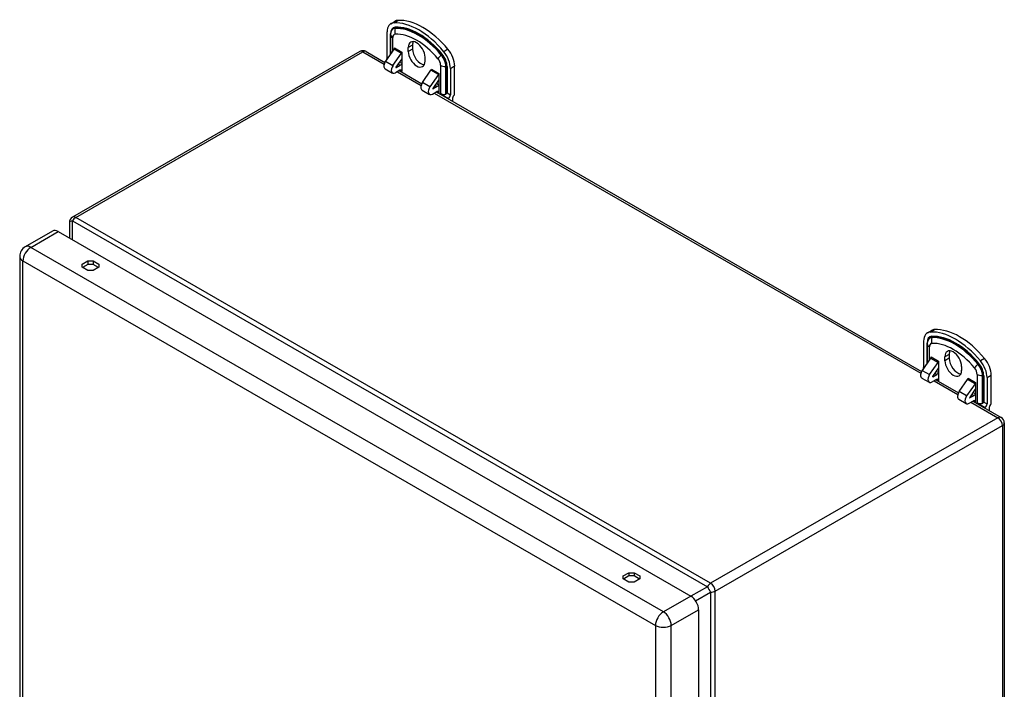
# Model space of a CAD drawing. Header units: inches. Extents: x 5.6 to 93.2, y 7 to 55.8.
# Tile 11 of 11: x 80.3 to 93.2, y 37.2 to 46. Entities that reach past the tile are written whole.
import ezdxf

# ---------------------------------------------------------------- set-up
doc = ezdxf.new("R2010")
doc.units = ezdxf.units.IN
doc.header["$MEASUREMENT"] = 0
doc.layers.add('Visible Edges(ANSI)', color=7, linetype='Continuous', lineweight=25)
doc.layers.add('Visible Tangent Edges(ANSI)', color=7, linetype='Continuous', lineweight=25)

msp = doc.modelspace()

# ---------------------------------------------------------------- linework, layer by layer
at = {"layer": 'Visible Edges(ANSI)'}
for p, q in [((85.158, 45.985), (85.214, 46.017)), ((85.109, 45.531), (85.109, 45.877)), ((85.156, 45.841), (85.156, 45.847)), ((85.156, 45.841), (85.156, 45.587)), ((85.206, 45.666), (85.206, 45.668)), ((85.206, 45.668), (85.206, 45.668)), ((85.389, 45.619), (85.389, 45.67)), ((85.444, 45.702), (85.444, 45.651)), ((84.75, 45.618), (80.965, 43.438)), ((84.834, 45.618), (85.08, 45.476)), ((85.201, 45.652), (85.09, 45.492)), ((85.187, 45.436), (85.298, 45.596)), ((85.304, 45.612), (85.304, 45.355)), ((85.304, 45.612), (85.304, 45.612)), ((85.609, 45.543), (85.609, 45.492)), ((85.081, 45.479), (85.081, 45.483)), ((85.081, 45.483), (85.083, 45.482)), ((85.304, 45.523), (85.227, 45.413)), ((85.229, 45.408), (85.282, 45.439)), ((85.274, 45.48), (85.304, 45.463)), ((86, 45.05), (86, 45.428)), ((85.084, 45.391), (85.181, 45.335)), ((85.276, 45.371), (85.221, 45.339)), ((85.269, 45.367), (85.567, 45.195)), ((85.304, 45.355), (85.304, 45.355)), ((85.304, 45.355), (85.304, 45.355)), ((85.577, 45.212), (85.688, 45.371)), ((85.786, 45.315), (85.675, 45.155)), ((85.694, 45.387), (85.694, 45.387)), ((85.694, 45.386), (85.694, 45.387)), ((85.791, 45.331), (85.792, 45.331)), ((85.792, 45.331), (85.792, 45.074)), ((85.944, 45.396), (85.944, 45.05)), ((85.715, 45.132), (85.792, 45.243)), ((85.769, 45.158), (85.716, 45.128)), ((85.762, 45.2), (85.792, 45.182)), ((85.571, 45.11), (85.669, 45.054)), ((85.708, 45.058), (85.764, 45.09)), ((85.757, 45.086), (92.151, 41.404)), ((85.792, 45.074), (85.791, 45.074)), ((85.792, 45.074), (85.791, 45.074)), ((85.813, 45.062), (85.917, 45.002)), ((85.917, 44.994), (85.917, 45.002)), ((85.972, 45.003), (85.972, 44.962)), ((80.923, 43.365), (80.923, 43.162)), ((80.703, 43.254), (80.342, 43.046)), ((80.775, 43.247), (89.111, 38.447)), ((80.269, 42.92), (80.269, 33.348)), ((81.094, 42.818), (81.168, 42.86)), ((81.094, 42.777), (81.094, 42.818)), ((81.168, 42.816), (81.097, 42.776)), ((81.168, 42.86), (81.168, 42.816)), ((81.168, 42.86), (81.238, 42.86)), ((81.238, 42.816), (81.168, 42.816)), ((81.238, 42.86), (81.311, 42.818)), ((81.238, 42.86), (81.238, 42.816)), ((81.309, 42.776), (81.238, 42.816)), ((81.311, 42.818), (81.311, 42.777)), ((81.168, 42.735), (81.094, 42.777)), ((81.238, 42.735), (81.168, 42.735)), ((81.311, 42.777), (81.238, 42.735)), ((92.229, 41.913), (92.285, 41.945)), ((92.18, 41.459), (92.18, 41.805)), ((92.227, 41.769), (92.227, 41.775)), ((92.227, 41.769), (92.227, 41.515)), ((92.272, 41.58), (92.161, 41.42)), ((92.258, 41.364), (92.369, 41.524)), ((92.277, 41.594), (92.277, 41.596)), ((92.277, 41.596), (92.277, 41.596)), ((92.375, 41.54), (92.375, 41.283)), ((92.375, 41.54), (92.375, 41.54)), ((92.46, 41.547), (92.46, 41.598)), ((92.515, 41.63), (92.515, 41.58)), ((92.152, 41.407), (92.152, 41.411)), ((92.152, 41.411), (92.154, 41.41)), ((92.375, 41.451), (92.298, 41.341)), ((92.345, 41.408), (92.375, 41.391)), ((92.68, 41.471), (92.68, 41.42)), ((92.155, 41.319), (92.252, 41.263)), ((92.347, 41.299), (92.292, 41.267)), ((92.3, 41.336), (92.353, 41.367)), ((92.34, 41.295), (92.638, 41.123)), ((92.375, 41.283), (92.375, 41.283)), ((92.375, 41.283), (92.375, 41.283)), ((92.648, 41.14), (92.759, 41.299)), ((92.765, 41.315), (92.765, 41.315)), ((92.765, 41.314), (92.765, 41.315)), ((92.863, 41.259), (92.863, 41.259)), ((92.863, 41.259), (92.863, 41.002)), ((93.015, 41.324), (93.015, 40.978)), ((93.071, 40.978), (93.071, 41.356)), ((92.857, 41.243), (92.746, 41.083)), ((92.786, 41.06), (92.863, 41.171)), ((92.833, 41.128), (92.863, 41.11)), ((92.642, 41.039), (92.74, 40.982)), ((92.779, 40.986), (92.835, 41.018)), ((92.84, 41.086), (92.788, 41.056)), ((92.828, 41.014), (93.2, 40.8)), ((92.863, 41.002), (92.863, 41.002)), ((92.863, 41.002), (92.863, 41.002)), ((92.885, 40.99), (92.988, 40.93)), ((92.988, 40.922), (92.988, 40.93)), ((93.043, 40.931), (93.043, 40.89)), ((93.242, 40.727), (93.242, 31.054)), ((88.222, 38.713), (88.295, 38.755)), ((88.222, 38.673), (88.222, 38.713)), ((88.295, 38.63), (88.222, 38.673)), ((88.295, 38.712), (88.224, 38.671)), ((88.295, 38.755), (88.295, 38.712)), ((88.295, 38.755), (88.365, 38.755)), ((88.365, 38.712), (88.295, 38.712)), ((88.365, 38.755), (88.439, 38.713)), ((88.365, 38.755), (88.365, 38.712)), ((88.436, 38.671), (88.365, 38.712)), ((88.439, 38.673), (88.365, 38.63)), ((88.439, 38.713), (88.439, 38.673)), ((88.365, 38.63), (88.295, 38.63)), ((89.214, 38.268), (89.214, 28.696))]:
    msp.add_line(p, q, dxfattribs=at)
at = {"layer": 'Visible Edges(ANSI)', "flags": 128}
for points in [[(85.883, 45.056), (85.88, 45.054), (85.878, 45.053), (85.875, 45.052), (85.872, 45.051), (85.869, 45.05), (85.865, 45.049), (85.862, 45.049), (85.859, 45.049), (85.856, 45.049), (85.853, 45.049), (85.85, 45.049), (85.847, 45.05), (85.844, 45.05), (85.841, 45.051), (85.838, 45.052), (85.835, 45.053), (85.832, 45.054), (85.829, 45.055), (85.826, 45.056), (85.823, 45.057), (85.821, 45.058), (85.818, 45.059), (85.816, 45.06), (85.813, 45.062)], [(85.9, 45.075), (85.9, 45.075), (85.9, 45.075), (85.9, 45.074), (85.899, 45.074), (85.899, 45.073), (85.899, 45.073), (85.899, 45.073), (85.898, 45.072), (85.898, 45.072), (85.898, 45.071), (85.897, 45.071), (85.897, 45.07), (85.897, 45.07), (85.897, 45.07), (85.896, 45.069), (85.896, 45.069), (85.896, 45.068), (85.895, 45.068), (85.895, 45.067), (85.895, 45.067), (85.894, 45.066), (85.894, 45.066), (85.894, 45.065), (85.893, 45.065)], [(92.971, 41.003), (92.971, 41.003), (92.971, 41.003), (92.971, 41.002), (92.97, 41.002), (92.97, 41.001), (92.97, 41.001), (92.97, 41.001), (92.969, 41), (92.969, 41), (92.969, 40.999), (92.969, 40.999), (92.968, 40.998), (92.968, 40.998), (92.968, 40.998), (92.967, 40.997), (92.967, 40.997), (92.967, 40.996), (92.966, 40.996), (92.966, 40.995), (92.966, 40.995), (92.965, 40.994), (92.965, 40.994), (92.965, 40.993), (92.964, 40.993)], [(92.954, 40.984), (92.951, 40.982), (92.949, 40.981), (92.946, 40.98), (92.943, 40.979), (92.94, 40.978), (92.936, 40.977), (92.933, 40.977), (92.93, 40.977), (92.927, 40.977), (92.924, 40.977), (92.921, 40.977), (92.918, 40.978), (92.915, 40.978), (92.912, 40.979), (92.909, 40.98), (92.906, 40.981), (92.903, 40.982), (92.9, 40.983), (92.897, 40.984), (92.894, 40.985), (92.892, 40.986), (92.889, 40.987), (92.887, 40.988), (92.885, 40.99)]]:
    msp.add_lwpolyline(points, dxfattribs=at)
at = {"layer": 'Visible Edges(ANSI)'}
for centre, radius, start, end in [((84.792, 45.545), 0.084, 60.064, 119.936), ((81.007, 43.365), 0.084, 119.936, 180), ((80.415, 42.92), 0.146, 119.936, 180), ((93.158, 40.727), 0.084, 0, 60.064)]:
    msp.add_arc(centre, radius, start, end, dxfattribs=at)
for centre, major_axis, start_param, end_param in [((85.276, 45.78), (-0.118, 0.205), 5.993548, 7.070517), ((85.527, 45.098), (-0.491, 0.853), 5.005894, 5.993548), ((85.331, 45.813), (-0.118, 0.205), 5.993548, 6.283185), ((85.582, 45.13), (-0.491, 0.853), 5.005894, 5.993548), ((85.193, 45.66), (-0.0098, -0.0171), 1.422507, 2.354261), ((85.499, 45.607), (-0.078, 0.135), 3.928925, 7.070517), ((85.555, 45.639), (-0.078, 0.135), 0.36422, 0.787332), ((85.29, 45.604), (0.0098, 0.0171), 4.5641, 5.495853), ((85.499, 45.556), (0.078, -0.135), 3.928925, 7.070517), ((85.555, 45.588), (0.078, -0.135), 3.928925, 5.918966), ((85.777, 45.492), (0.118, -0.205), 0.787332, 1.864301), ((85.833, 45.524), (-0.118, 0.205), 3.928925, 5.005894), ((85.123, 45.46), (-0.0394, -0.0685), 4.5641, 6.283185), ((85.081, 45.515), (0.0195, 0.0338), 3.925057, 4.078289), ((85.081, 45.515), (0.0195, 0.0338), 5.069041, 5.495853), ((85.221, 45.403), (-0.0394, -0.0685), 4.5641, 7.06665), ((85.229, 45.412), (-0.00196, -0.00341), 4.5641, 7.06665), ((85.282, 45.349), (-0.0549, -0.0953), 3.635957, 3.925057), ((85.276, 45.339), (0.0195, 0.0338), 5.495853, 7.06665), ((85.68, 45.379), (0.0098, 0.0171), 4.5641, 5.495853), ((85.778, 45.323), (-0.0098, -0.0171), 1.422507, 2.354261), ((85.61, 45.179), (-0.0394, -0.0685), 4.5641, 6.283185), ((85.708, 45.123), (-0.0394, -0.0685), 4.5641, 7.06665), ((85.769, 45.068), (-0.0549, -0.0953), 3.635957, 3.925057), ((85.716, 45.131), (-0.00196, -0.00341), 4.5641, 7.06665), ((85.764, 45.058), (0.0195, 0.0338), 5.495853, 7.06665), ((85.842, 45.077), (0.0552, 0), 5.544243, 5.896282), ((85.917, 45.034), (-0.0195, -0.0338), 0.783464, 2.354261), ((86, 45.018), (0.0195, 0.0338), 0.783464, 2.354261), ((80.775, 43.128), (-0.073, 0.127), 5.499721, 6.283185), ((92.347, 41.709), (-0.118, 0.205), 5.993548, 7.070517), ((92.598, 41.026), (-0.491, 0.853), 5.005894, 5.993548), ((92.403, 41.741), (-0.118, 0.205), 5.993548, 6.283185), ((92.653, 41.058), (-0.491, 0.853), 5.005894, 5.993548), ((92.57, 41.535), (-0.078, 0.135), 3.928925, 7.070517), ((92.626, 41.567), (-0.078, 0.135), 0.36422, 0.787332), ((92.264, 41.588), (-0.0098, -0.0171), 1.422507, 2.354261), ((92.361, 41.532), (0.0098, 0.0171), 4.5641, 5.495853), ((92.57, 41.484), (0.078, -0.135), 3.928925, 7.070517), ((92.626, 41.516), (0.078, -0.135), 3.928925, 5.918966), ((92.848, 41.42), (0.118, -0.205), 0.787332, 1.864301), ((92.904, 41.452), (-0.118, 0.205), 3.928925, 5.005894), ((92.194, 41.388), (-0.0394, -0.0685), 4.5641, 6.283185), ((92.152, 41.443), (0.0195, 0.0338), 3.925057, 4.078289), ((92.152, 41.443), (0.0195, 0.0338), 5.069041, 5.495853), ((92.292, 41.332), (-0.0394, -0.0685), 4.5641, 7.06665), ((92.3, 41.34), (-0.00196, -0.00341), 4.5641, 7.06665), ((92.347, 41.267), (0.0195, 0.0338), 5.495853, 7.06665), ((92.353, 41.277), (-0.0549, -0.0953), 3.635957, 3.925057), ((92.751, 41.307), (0.0098, 0.0171), 4.5641, 5.495853), ((92.849, 41.251), (-0.0098, -0.0171), 1.422507, 2.354261), ((92.682, 41.107), (-0.0394, -0.0685), 4.5641, 6.283185), ((92.779, 41.051), (-0.0394, -0.0685), 4.5641, 7.06665), ((92.788, 41.059), (-0.00196, -0.00341), 4.5641, 7.06665), ((92.835, 40.986), (0.0195, 0.0338), 5.495853, 7.06665), ((92.84, 40.996), (-0.0549, -0.0953), 3.635957, 3.925057), ((92.913, 41.005), (0.0552, 0), 5.544243, 5.896282), ((92.988, 40.962), (-0.0195, -0.0338), 0.783464, 2.354261), ((93.071, 40.946), (0.0195, 0.0338), 0.783464, 2.354261), ((89.111, 38.328), (0.073, -0.127), 0.787332, 2.358128)]:
    msp.add_ellipse(centre, major_axis=major_axis, ratio=0.578093, start_param=start_param, end_param=end_param, dxfattribs=at)
at = {"layer": 'Visible Tangent Edges(ANSI)'}
for p, q in [((85.197, 45.996), (85.252, 46.028)), ((85.215, 45.922), (85.218, 45.932)), ((85.153, 45.583), (85.153, 45.851)), ((85.184, 45.628), (85.184, 45.801)), ((85.206, 45.668), (85.304, 45.612)), ((85.444, 45.702), (85.389, 45.67)), ((81.007, 43.434), (84.792, 45.613)), ((84.792, 45.613), (85.071, 45.453)), ((85.201, 45.652), (85.298, 45.596)), ((85.444, 45.651), (85.389, 45.619)), ((85.824, 45.572), (85.831, 45.579)), ((85.912, 45.648), (85.856, 45.616)), ((85.09, 45.492), (85.187, 45.436)), ((85.109, 45.531), (85.114, 45.528)), ((85.226, 45.41), (85.229, 45.408)), ((85.256, 45.454), (85.282, 45.439)), ((85.813, 45.439), (85.813, 45.062)), ((85.883, 45.056), (85.883, 45.423)), ((85.883, 45.423), (85.893, 45.423)), ((85.893, 45.423), (85.893, 45.065)), ((85.9, 45.421), (85.9, 45.075)), ((85.944, 45.396), (86, 45.428)), ((85.245, 45.353), (85.558, 45.172)), ((85.276, 45.371), (85.304, 45.355)), ((85.786, 45.315), (85.688, 45.371)), ((85.694, 45.387), (85.791, 45.331)), ((85.675, 45.155), (85.577, 45.212)), ((85.769, 45.158), (85.743, 45.173)), ((85.716, 45.128), (85.714, 45.129)), ((85.732, 45.072), (92.142, 41.381)), ((85.764, 45.09), (85.791, 45.074)), ((85.9, 45.075), (85.944, 45.05)), ((80.965, 43.138), (80.965, 43.389)), ((80.965, 43.389), (89.331, 38.571)), ((89.373, 38.616), (81.007, 43.434)), ((80.415, 43.039), (80.775, 43.247)), ((88.75, 38.239), (80.415, 43.039)), ((80.312, 42.86), (88.647, 38.06)), ((80.312, 33.289), (80.312, 42.86)), ((92.268, 41.924), (92.323, 41.956)), ((92.224, 41.511), (92.224, 41.779)), ((92.286, 41.85), (92.289, 41.86)), ((92.256, 41.556), (92.256, 41.729)), ((92.272, 41.58), (92.369, 41.524)), ((92.277, 41.596), (92.375, 41.54)), ((92.515, 41.63), (92.46, 41.598)), ((92.515, 41.58), (92.46, 41.547)), ((92.983, 41.576), (92.927, 41.544)), ((92.161, 41.42), (92.258, 41.364)), ((92.18, 41.459), (92.186, 41.456)), ((92.895, 41.5), (92.902, 41.507)), ((92.297, 41.338), (92.3, 41.336)), ((92.316, 41.281), (92.629, 41.1)), ((92.327, 41.382), (92.353, 41.367)), ((92.347, 41.299), (92.375, 41.283)), ((92.857, 41.243), (92.759, 41.299)), ((92.765, 41.315), (92.863, 41.259)), ((92.885, 41.367), (92.885, 40.99)), ((92.954, 40.984), (92.954, 41.351)), ((92.954, 41.351), (92.964, 41.351)), ((92.964, 41.351), (92.964, 40.993)), ((92.971, 41.349), (92.971, 41.003)), ((93.015, 41.324), (93.071, 41.356)), ((92.746, 41.083), (92.648, 41.14)), ((92.788, 41.056), (92.785, 41.057)), ((92.803, 41), (93.158, 40.796)), ((92.84, 41.086), (92.814, 41.101)), ((92.835, 41.018), (92.863, 41.002)), ((92.971, 41.003), (93.015, 40.978)), ((93.158, 40.796), (89.373, 38.616)), ((89.432, 38.513), (93.218, 40.693)), ((93.218, 40.693), (93.218, 31.019)), ((89.331, 38.571), (89.113, 38.445)), ((89.111, 38.447), (88.75, 38.239)), ((89.175, 38.384), (89.373, 38.499)), ((89.373, 38.499), (89.373, 28.825)), ((89.432, 28.84), (89.432, 38.513)), ((88.853, 38.06), (89.214, 38.268)), ((88.647, 38.06), (88.647, 28.489)), ((88.853, 28.489), (88.853, 38.06))]:
    msp.add_line(p, q, dxfattribs=at)
for centre, major_axis, ratio, start_param, end_param in [((85.276, 45.78), (-0.087, 0.151), 0.578093, 5.993548, 7.070517), ((85.274, 45.779), (-0.083, 0.145), 0.578093, 5.993548, 7.070517), ((85.519, 45.093), (-0.453, 0.787), 0.578093, 5.005894, 5.993548), ((85.527, 45.098), (-0.46, 0.799), 0.578093, 5.005894, 5.993548), ((85.211, 45.935), (0.00046, -0.00983), 0.781984, 1.168598, 1.953996), ((85.524, 45.096), (-0.457, 0.793), 0.578093, 5.005894, 5.993548), ((85.146, 45.847), (0.00984, 0), 0.575862, 0, 0.785398), ((85.269, 45.776), (-0.08, 0.139), 0.578093, 5.993548, 7.070517), ((85.254, 45.841), (-0.0984, 0), 0.575862, 0, 0.785398), ((85.248, 45.765), (-0.045, 0.0782), 0.578093, 5.993548, 7.070517), ((85.288, 45.887), (0.0046, -0.0983), 0.781984, 4.310191, 5.095589), ((85.499, 45.082), (-0.418, 0.726), 0.578093, 5.005894, 5.993548), ((84.792, 45.545), (-0.0419, 0.0728), 0.578093, 5.499721, 6.283185), ((84.792, 45.545), (0.0419, 0.0728), 0.578093, 0, 0.783464), ((85.849, 45.563), (-0.0756, -0.0631), 0.236068, 4.860637, 5.646035), ((85.77, 45.488), (-0.08, 0.139), 0.578093, 3.928925, 5.005894), ((85.829, 45.579), (-0.00756, -0.00631), 0.236068, 1.719044, 2.504442), ((85.775, 45.491), (0.083, -0.145), 0.578093, 0.787332, 1.864301), ((85.777, 45.492), (-0.087, 0.151), 0.578093, 3.928925, 5.005894), ((85.75, 45.476), (0.045, -0.0782), 0.578093, 0.787332, 1.864301), ((85.883, 45.479), (-0.0984, 0), 0.575862, 0.785398, 1.570796), ((85.893, 45.417), (-0.00984, 0), 0.575862, 3.926991, 4.712389), ((81.007, 43.365), (-0.084, 0), 0.335051, 5.235988, 6.283185), ((81.007, 43.365), (-0.0419, 0.0728), 0.578093, 5.499721, 6.283185), ((81.007, 43.365), (0.0419, 0.0728), 0.578093, 0.783464, 1.568863), ((80.415, 42.92), (-0.073, -0.127), 0.578093, 3.925057, 5.495853), ((80.415, 42.92), (-0.073, 0.127), 0.578093, 5.499721, 6.283185), ((80.415, 42.92), (-0.146, 0), 0.575862, 0, 0.785398), ((92.347, 41.709), (-0.087, 0.151), 0.578093, 5.993548, 7.070517), ((92.217, 41.775), (0.00984, 0), 0.575862, 0, 0.785398), ((92.345, 41.707), (-0.083, 0.145), 0.578093, 5.993548, 7.070517), ((92.34, 41.704), (-0.08, 0.139), 0.578093, 5.993548, 7.070517), ((92.319, 41.693), (-0.045, 0.0782), 0.578093, 5.993548, 7.070517), ((92.359, 41.815), (0.0046, -0.0983), 0.781984, 4.310191, 5.095589), ((92.59, 41.022), (-0.453, 0.787), 0.578093, 5.005894, 5.993548), ((92.598, 41.026), (-0.46, 0.799), 0.578093, 5.005894, 5.993548), ((92.596, 41.025), (-0.457, 0.793), 0.578093, 5.005894, 5.993548), ((92.282, 41.863), (0.00046, -0.00983), 0.781984, 1.168598, 1.953996), ((92.57, 41.01), (-0.418, 0.726), 0.578093, 5.005894, 5.993548), ((92.325, 41.769), (-0.0984, 0), 0.575862, 0, 0.785398), ((92.921, 41.492), (-0.0756, -0.0631), 0.236068, 4.860637, 5.646035), ((92.821, 41.404), (0.045, -0.0782), 0.578093, 0.787332, 1.864301), ((92.841, 41.416), (-0.08, 0.139), 0.578093, 3.928925, 5.005894), ((92.9, 41.507), (-0.00756, -0.00631), 0.236068, 1.719044, 2.504442), ((92.846, 41.419), (0.083, -0.145), 0.578093, 0.787332, 1.864301), ((92.848, 41.42), (-0.087, 0.151), 0.578093, 3.928925, 5.005894), ((92.954, 41.407), (-0.0984, 0), 0.575862, 0.785398, 1.570796), ((92.964, 41.345), (-0.00984, 0), 0.575862, 3.926991, 4.712389), ((93.158, 40.727), (0.0419, 0.0728), 0.578093, 0, 0.783464), ((93.158, 40.727), (-0.0419, 0.0728), 0.578093, 3.928925, 5.499721), ((93.158, 40.727), (0.084, 0), 0.575862, 5.497787, 6.283185), ((89.373, 38.547), (-0.0419, -0.0728), 0.578093, 3.925057, 4.710455), ((89.373, 38.547), (0.042, -0.0727), 0.332474, 4.187117, 5.234315), ((89.373, 38.547), (0.0419, -0.0728), 0.578093, 0.787332, 2.358128), ((89.373, 38.547), (0.084, 0), 0.575862, 4.712389, 5.497787), ((88.75, 38.12), (0.073, 0.127), 0.578093, 0.783464, 2.354261), ((88.75, 38.12), (-0.073, 0.127), 0.578093, 3.928925, 5.499721), ((88.75, 38.12), (-0.146, 0), 0.575862, 0.785398, 2.356194)]:
    msp.add_ellipse(centre, major_axis=major_axis, ratio=ratio, start_param=start_param, end_param=end_param, dxfattribs=at)

doc.saveas('drawing.dxf')
